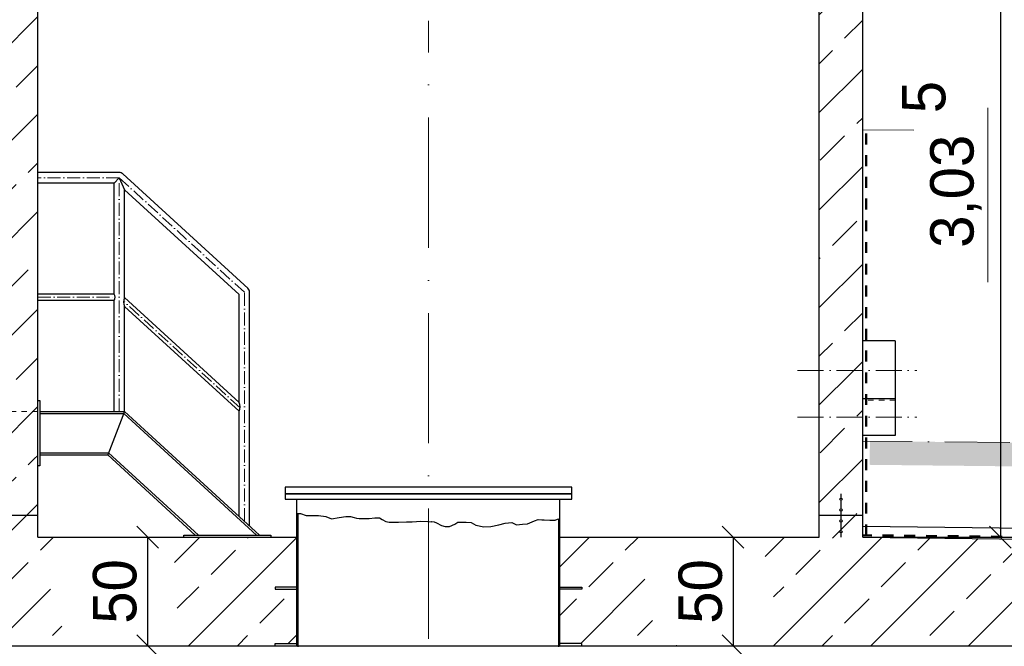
# Model space of a CAD drawing. Header units: millimetres. Extents: x -3395 to 5934498, y -177084 to 63013.
# Tile 34 of 256: x 38906 to 43442, y -38552 to -35667. Entities that reach past the tile are written whole.
import ezdxf

# ---------------------------------------------------------------- set-up
doc = ezdxf.new("R2010")
doc.units = ezdxf.units.MM
doc.linetypes.add('ACAD_ISO10W100', pattern=[18, 12, -3, 0, -3])
doc.linetypes.add('JIS_02_1.0', pattern=[2, 1, -1])
doc.layers.add('Bemaßung', color=7, linetype='Continuous', lineweight=9)
doc.dimstyles.new('DIN', dxfattribs={"dimtxt": 2.5, "dimasz": 2.5, "dimexe": 1.25, "dimexo": 0.625, "dimtad": 1, "dimtih": 1, "dimdec": 4, "dimdsep": 46, "dimlunit": 6, "dimtxsty": 'Standard', "dimcen": 2.5, "dimadec": 0, "dimazin": 0, "dimtfac": 1, "dimtdec": 4, "dimtmove": 0, "dimatfit": 3, "dimfxl": 0, "dimtvp": 1, "dimtolj": 1, "dimtzin": 0, "dimarcsym": 0})
pattern_1 = [(45, (123584.55, 0), (-224.5064, 224.5064), []), (45, (123809.06, 0), (-224.5064, 224.5064), [158.75, -79.375])]

# ---------------------------------------------------------------- blocks, each defined once
blk = doc.blocks.new('_Oblique')
at = {"color": 0, "linetype": 'ByBlock', "lineweight": -2}
blk.add_line((-0.5, -0.5), (0.5, 0.5), dxfattribs=at)
blk = doc.blocks.new('*D122')
at = {"layer": 'Bemaßung', "color": 0, "lineweight": -2, "transparency": 16777216}
blk.add_line((39495.2, -38049.8), (39495.2, -38549.8), dxfattribs=at)
at = {"layer": 'DEFPOINTS', "color": 0, "transparency": 16777216}
for p in [(39495.2, -38049.8), (39495.2, -38549.8), (39495.2, -38549.8)]:
    blk.add_point(p, dxfattribs=at)
at = {"layer": 'Bemaßung', "color": 0, "lineweight": -2, "transparency": 16777216, "xscale": 100, "yscale": 100, "zscale": 100}
for p, rotation in [((39495.2, -38049.8), 90), ((39495.2, -38549.8), 270)]:
    blk.add_blockref('_Oblique', p, dxfattribs=dict(at, rotation=rotation))
at = {"layer": 'Bemaßung', "color": 0, "transparency": 16777216, "insert": (39345.2, -38299.8), "char_height": 200, "attachment_point": 5, "rotation": 90}
blk.add_mtext('\\A1;50', dxfattribs=at)
blk = doc.blocks.new('*D123')
at = {"layer": 'Bemaßung', "color": 0, "lineweight": -2, "transparency": 16777216}
blk.add_line((42192.4, -38049.8), (42192.4, -38549.8), dxfattribs=at)
at = {"layer": 'DEFPOINTS', "color": 0, "transparency": 16777216}
for p in [(42192.4, -38049.8), (42192.4, -38549.8), (42192.4, -38549.8)]:
    blk.add_point(p, dxfattribs=at)
at = {"layer": 'Bemaßung', "color": 0, "lineweight": -2, "transparency": 16777216, "xscale": 100, "yscale": 100, "zscale": 100}
for p, rotation in [((42192.4, -38049.8), 90), ((42192.4, -38549.8), 270)]:
    blk.add_blockref('_Oblique', p, dxfattribs=dict(at, rotation=rotation))
at = {"layer": 'Bemaßung', "color": 0, "transparency": 16777216, "insert": (42042.4, -38299.8), "char_height": 200, "attachment_point": 5, "rotation": 90}
blk.add_mtext('\\A1;50', dxfattribs=at)
blk = doc.blocks.new('*D139')
at = {"layer": 'Bemaßung', "color": 0, "lineweight": -2, "transparency": 16777216}
for p, q in [((42977.4, -35021.4), (43549, -35021.4)), ((43424, -35021.4), (43424, -38049.8)), ((42789.4, -38049.8), (43549, -38049.8))]:
    blk.add_line(p, q, dxfattribs=at)
at = {"layer": 'DEFPOINTS', "color": 0, "transparency": 16777216}
for p in [(42777.4, -35021.4), (42589.4, -38049.8), (43424, -38049.8)]:
    blk.add_point(p, dxfattribs=at)
at = {"layer": 'Bemaßung', "color": 0, "lineweight": -2, "transparency": 16777216, "xscale": 100, "yscale": 100, "zscale": 100}
for p, rotation in [((43424, -35021.4), 90), ((43424, -38049.8), 270)]:
    blk.add_blockref('_Oblique', p, dxfattribs=dict(at, rotation=rotation))
at = {"layer": 'Bemaßung', "color": 0, "transparency": 16777216, "insert": (43218.9, -36456.9), "char_height": 200, "attachment_point": 5, "rotation": 90}
blk.add_mtext('\\A1;3,03', dxfattribs=at)

msp = doc.modelspace()

# ---------------------------------------------------------------- hatches: boundary and pattern name
at = {"lineweight": 13}
h = msp.add_hatch(dxfattribs=at)
h.set_pattern_fill('ANSI33', color=256, scale=50, style=0)
h.set_pattern_definition(pattern_1)
h.paths.add_polyline_path([(40689.44271, -34734.17821), (40569.44271, -34734.17821), (40549.44271, -34734.17821), (40529.44271, -34754.17821), (40529.44271, -34893.86163), (38648.87581, -34954.53117), (38639.20346, -34964.84842), (38639.20346, -35144.94206), (38649.5207, -35154.61442), (38694.49731, -35153.16342), (38733.18672, -35111.89443), (38734.47651, -35151.87363), (38799.44271, -35149.77774), (38829.42711, -35148.8104), (38829.74955, -35158.8052), (38799.76515, -35159.77254), (38789.44271, -35170.78322), (38789.44271, -37692.61778), (38838.34104, -37691.68283), (38837.3852, -37641.69196), (38847.38337, -37641.50079), (38848.33922, -37691.49166), (38989.44271, -37688.79369), (38989.44271, -35153.65329), (38949.68715, -35154.93586), (38949.36471, -35144.94106), (40689.44271, -35088.80387)])
h = msp.add_hatch(dxfattribs=at)
h.set_pattern_fill('ANSI33', color=256, scale=50, style=0)
h.set_pattern_definition(pattern_1)
h.paths.add_polyline_path([(42936.9675, -34822.97736), (42726.63413, -34822.97736), (42159.44271, -34841.2757), (42159.44271, -35041.37975), (42627.45114, -35026.28119), (42627.77359, -35036.27599), (42589.44271, -35037.51259), (42589.44271, -37281.77774), (42789.44271, -37281.77774), (42789.44271, -35042.45216), (42777.69559, -35031.43931), (42747.71119, -35032.40664), (42747.38875, -35022.41184), (42777.37315, -35021.44451), (42842.33935, -35019.34861), (42841.04957, -34979.36941), (42882.31855, -35018.05883), (42927.29515, -35016.60783), (42936.9675, -35006.29058)])
h = msp.add_hatch(dxfattribs=at)
h.set_pattern_fill('ANSI33', color=256, scale=50, style=0)
h.set_pattern_definition(pattern_1)
h.paths.add_polyline_path([(42789.44271, -37281.77774), (42589.44271, -37281.77774), (42589.44271, -37496.77774), (42789.44271, -37496.77774)])
h = msp.add_hatch(dxfattribs=at)
h.set_pattern_fill('ANSI33', color=256, scale=50, style=0)
h.set_pattern_definition(pattern_1)
h.paths.add_polyline_path([(42789.44271, -37496.77774), (42589.44271, -37496.77774), (42589.44271, -37949.77774), (42689.44271, -37949.77774), (42689.44271, -37929.6048, -0.4142135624), (42684.44271, -37924.6048, -0.4142135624), (42689.44271, -37919.6048), (42689.44271, -37879.6048, -0.4142135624), (42684.44271, -37874.6048, -1), (42694.44271, -37874.6048, -0.4142135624), (42689.44271, -37879.6048), (42689.44271, -37919.6048, -0.4142135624), (42694.44271, -37924.6048, -0.4142135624), (42689.44271, -37929.6048), (42689.44271, -37949.77774), (42789.44271, -37949.77774)])
h = msp.add_hatch()
h.set_pattern_fill('EARTH', color=256, scale=12.5, angle=44.38684199, style=0)
h.set_pattern_definition([(44.38684, (26811.505, 115.75), (1.20127, 112.24677), [79.375, -79.375]), (44.38684, (26790.684, 137.02), (1.20127, 112.24677), [79.375, -79.375]), (44.38684, (26769.86, 158.294), (1.20127, 112.24677), [79.375, -79.375]), (134.38684, (26770.01, 172.325), (-112.24677, 1.20127), [79.375, -79.375]), (134.38684, (26791.285, 193.15), (-112.24677, 1.20127), [79.375, -79.375]), (134.38684, (26812.56, 213.97), (-112.24677, 1.20127), [79.375, -79.375])])
h.paths.add_polyline_path([(55166.47886, -37848.72663), (55167.64626, -37739.64509), (42822.75673, -37607.52966), (42821.58934, -37716.6112)])
h = msp.add_hatch(dxfattribs=at)
h.set_pattern_fill('ANSI33', color=256, scale=50, style=0)
h.set_pattern_definition(pattern_1)
h.paths.add_polyline_path([(38989.44271, -37688.79369), (38848.33922, -37691.49166), (38849.43174, -37748.63072), (38989.44271, -37745.95365)])
h = msp.add_hatch(dxfattribs=at)
h.set_pattern_fill('ANSI33', color=256, scale=50, style=0)
h.set_pattern_definition(pattern_1)
h.paths.add_polyline_path([(38989.44271, -37745.95365), (38849.43174, -37748.63072), (38850.52427, -37805.76979), (38989.44271, -37803.1136)])
h = msp.add_hatch(dxfattribs=at)
h.set_pattern_fill('ANSI33', color=256, scale=50, style=0)
h.set_pattern_definition(pattern_1)
h.paths.add_polyline_path([(38989.44271, -37803.1136), (38850.52427, -37805.76979), (38851.48011, -37855.76065), (38841.48194, -37855.95182), (38840.52609, -37805.96096), (38789.44271, -37806.9377), (38789.44271, -37949.77774), (38889.44271, -37949.77774), (38889.44271, -37929.6048, -0.4142135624), (38884.44271, -37924.6048, -0.4142135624), (38889.44271, -37919.6048), (38889.44271, -37879.6048, -0.4142135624), (38884.44271, -37874.6048, -1), (38894.44271, -37874.6048, -0.4142135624), (38889.44271, -37879.6048), (38889.44271, -37919.6048, -0.4142135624), (38894.44271, -37924.6048, -0.4142135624), (38889.44271, -37929.6048), (38889.44271, -37949.77774), (38989.44271, -37949.77774)])
h = msp.add_hatch(dxfattribs=at)
h.set_pattern_fill('ANSI33', color=256, scale=50, style=0)
h.set_pattern_definition(pattern_1)
h.paths.add_polyline_path([(38884.44271, -38024.95067, -0.4142135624), (38889.44271, -38019.95067), (38889.44271, -37979.95067, -0.4142135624), (38884.44271, -37974.95067, -1), (38894.44271, -37974.95067, -0.4142135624), (38889.44271, -37979.95067), (38889.44271, -38019.95067, -0.4142135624), (38894.44271, -38024.95067, -1)], flags=16)
edge = h.paths.add_edge_path()
edge.add_arc((39346.71629, -38288.96252), 299.02694, 126.88163741, 240.71684385)
edge.add_line((39200.45442, -38549.77774), (36951.90956, -38549.77774))
edge.add_line((36951.90956, -38549.77774), (36951.90956, -38070.46292))
edge.add_line((36951.90956, -38070.46292), (38789.44271, -38049.77774))
edge.add_line((38789.44271, -38049.77774), (38789.44271, -37949.77774))
edge.add_line((38789.44271, -37949.77774), (38989.44271, -37949.77774))
edge.add_line((38989.44271, -37949.77774), (38989.44271, -38049.77774))
edge.add_line((38989.44271, -38049.77774), (39167.25111, -38049.77774))
edge = h.paths.add_edge_path()
edge.add_arc((39346.71629, -38288.96252), 299.02694, 299.28315615, 413.11836259)
edge.add_line((39526.18147, -38049.77774), (40183.14602, -38049.77774))
edge.add_line((40183.14602, -38049.77774), (40183.14602, -38279.77774))
edge.add_line((40183.14602, -38279.77774), (40083.14602, -38279.77774))
edge.add_line((40083.14602, -38279.77774), (40083.14602, -38289.77774))
edge.add_line((40083.14602, -38289.77774), (40183.14602, -38289.77774))
edge.add_line((40183.14602, -38289.77774), (40183.14602, -38539.77774))
edge.add_line((40183.14602, -38539.77774), (40083.14602, -38539.77774))
edge.add_line((40083.14602, -38539.77774), (40083.14602, -38549.77774))
edge.add_line((40083.14602, -38549.77774), (39492.97816, -38549.77774))
h = msp.add_hatch(dxfattribs=at)
h.set_pattern_fill('ANSI33', color=256, scale=50, style=0)
h.set_pattern_definition(pattern_1)
h.paths.add_polyline_path([(42684.44271, -38024.95067, -0.4142135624), (42689.44271, -38019.95067), (42689.44271, -37979.95067, -0.4142135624), (42684.44271, -37974.95067, -1), (42694.44271, -37974.95067, -0.4142135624), (42689.44271, -37979.95067), (42689.44271, -38019.95067, -0.4142135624), (42694.44271, -38024.95067, -1)], flags=16)
edge = h.paths.add_edge_path()
edge.add_arc((42082.16774, -38288.96252), 299.02694, 126.88163741, 240.71684385)
edge.add_line((41935.90587, -38549.77774), (41495.14602, -38549.77774))
edge.add_line((41495.14602, -38549.77774), (41495.14602, -38539.77774))
edge.add_line((41495.14602, -38539.77774), (41395.14602, -38539.77774))
edge.add_line((41395.14602, -38539.77774), (41395.14602, -38289.77774))
edge.add_line((41395.14602, -38289.77774), (41495.14602, -38289.77774))
edge.add_line((41495.14602, -38289.77774), (41495.14602, -38279.77774))
edge.add_line((41495.14602, -38279.77774), (41395.14602, -38279.77774))
edge.add_line((41395.14602, -38279.77774), (41395.14602, -38049.77774))
edge.add_line((41395.14602, -38049.77774), (41902.70256, -38049.77774))
edge = h.paths.add_edge_path()
edge.add_arc((42082.16774, -38288.96252), 299.02694, 299.28315615, 413.11836259)
edge.add_line((42261.63291, -38049.77774), (42589.44271, -38049.77774))
edge.add_line((42589.44271, -38049.77774), (42589.44271, -37949.77774))
edge.add_line((42589.44271, -37949.77774), (42789.44271, -37949.77774))
edge.add_line((42789.44271, -37949.77774), (42789.44271, -38049.77774))
edge.add_line((42789.44271, -38049.77774), (55169.23085, -38189.13746))
edge.add_line((55169.23085, -38189.13746), (55169.23085, -38549.77774))
edge.add_line((55169.23085, -38549.77774), (42228.42961, -38549.77774))

# ---------------------------------------------------------------- linework, layer by layer
for p, q in [((42589.44271, -38049.77774), (42589.44271, -35027.50739)), ((42789.44271, -38049.77774), (42789.44271, -35042.45216)), ((38989.44271, -38049.77774), (38989.44271, -35143.64809)), ((39365.29271, -36370.77774), (38989.44271, -36370.77774)), ((39341.14271, -36419.07774), (38989.44271, -36419.07774)), ((39341.14271, -36419.07774), (39365.29271, -36394.92774)), ((39341.14271, -36929.97774), (39341.14271, -36419.07774)), ((39365.29271, -36394.92774), (39389.44271, -36449.75893)), ((39381.59531, -36377.11068), (39958.06753, -36904.58276)), ((39389.44271, -36946.74163), (39389.44271, -36449.75893)), ((39389.44271, -36449.75893), (39917.00987, -36932.48289)), ((39341.14271, -36929.97774), (38989.44271, -36929.97774)), ((39341.14271, -36959.87774), (38989.44271, -36959.87774)), ((39341.14271, -37470.77774), (39341.14271, -36959.87774)), ((39917.00987, -37429.46559), (39389.44271, -36946.74163)), ((39917.00987, -37429.46559), (39917.00987, -36932.48289)), ((39965.30987, -37997.69619), (39965.30987, -36921.8267)), ((39389.44271, -37470.77774), (39389.44271, -36987.26937)), ((39917.00987, -37469.99332), (39389.44271, -36987.26937)), ((42939.44271, -37145.27774), (42789.44271, -37145.27774)), ((42939.44271, -37145.27774), (42939.44271, -37412.62774)), ((42939.44271, -37412.62774), (42789.44271, -37412.62774)), ((42939.44271, -37412.62774), (42939.44271, -37580.92774)), ((38999.44271, -37470.77774), (39389.44271, -37470.77774)), ((38999.44271, -37480.77774), (39385.55809, -37480.77774)), ((39389.44271, -37470.77774), (39311.75031, -37670.77774)), ((39385.55809, -37480.77774), (39996.48705, -38039.77774)), ((39389.44271, -37470.77774), (40011.30063, -38039.77774)), ((39917.00987, -37953.50169), (39917.00987, -37469.99332)), ((42939.44271, -37580.92774), (42789.44271, -37580.92774)), ((38999.44271, -37660.77774), (39315.63493, -37660.77774)), ((38999.44271, -37670.77774), (39311.75031, -37670.77774)), ((39311.75031, -37670.77774), (39715.02899, -38039.77774)), ((39315.63493, -37660.77774), (39729.84258, -38039.77774)), ((42689.44271, -37849.77774), (42689.44271, -37869.6048)), ((40183.14602, -38549.77774), (40183.14602, -37874.77774)), ((41395.14602, -38549.77774), (41395.14602, -37874.77774)), ((42689.44271, -37879.6048), (42689.44271, -37919.6048)), ((38989.44271, -37949.77774), (38789.44271, -37949.77774)), ((40189.14602, -38554.77774), (40189.14602, -37940.77468)), ((42789.44271, -37949.77774), (42589.44271, -37949.77774)), ((42689.44271, -37929.6048), (42689.44271, -37969.95067)), ((41389.14602, -38554.77774), (41389.14602, -37965.41207)), ((42689.44271, -37979.95067), (42689.44271, -38019.95067)), ((42789.44271, -37999.77457), (56114.44271, -38149.77457)), ((38989.44271, -38049.77774), (40183.14602, -38049.77774)), ((41395.14602, -38049.77774), (42589.44271, -38049.77774)), ((42689.44271, -38029.95067), (42689.44271, -38049.77774)), ((42789.44271, -38049.77774), (56114.44271, -38199.77774)), ((25864.44271, -38549.77774), (55714.44271, -38549.77774))]:
    msp.add_line(p, q)
at = {"linetype": 'ACAD_ISO10W100', "lineweight": 18, "ltscale": 50}
msp.add_line((40789.44271, -48418.76776), (40789.44271, -35671.59871), dxfattribs=at)
at = {"linetype": 'ACAD_ISO10W100', "lineweight": 13, "ltscale": 25}
for p, q in [((43024.85002, -36175.92773), (42789.44271, -36173.27774)), ((55169.23085, -37739.66205), (42789.44271, -37607.17313))]:
    msp.add_line(p, q, dxfattribs=at)
at = {"linetype": 'JIS_02_1.0', "lineweight": 50, "ltscale": 50}
for p, q in [((42805.55495, -38040.8884), (42805.55495, -36173.45912)), ((56130.45489, -38183.66437), (42789.44271, -38040.8884))]:
    msp.add_line(p, q, dxfattribs=at)
at = {"linetype": 'ACAD_ISO10W100', "lineweight": 18, "ltscale": 5}
for p, q in [((39365.30241, -36394.91713), (38989.44271, -36394.91713)), ((39365.29271, -37470.77774), (39365.29271, -36394.92774)), ((39941.15987, -36921.8267), (39365.30241, -36394.91713)), ((38989.44271, -36944.92774), (39346.32642, -36944.92774)), ((39922.17986, -37454.45999), (39384.25899, -36962.2624)), ((39941.15987, -37975.59894), (39941.15987, -36921.8267))]:
    msp.add_line(p, q, dxfattribs=at)
at = {"linetype": 'ACAD_ISO10W100', "lineweight": 18, "ltscale": 10}
for p, q in [((42489.44271, -37281.77774), (43039.44271, -37281.77774)), ((42489.44271, -37496.77774), (43039.44271, -37496.77774))]:
    msp.add_line(p, q, dxfattribs=at)
at = {"linetype": 'JIS_02_1.0', "lineweight": 18, "ltscale": 25}
for p, q in [((42939.44271, -37418.27774), (42789.44271, -37418.27774)), ((38989.44271, -37470.77774), (38789.44271, -37470.77774))]:
    msp.add_line(p, q, dxfattribs=at)
for points in [[(38989.44271, -37420.77774), (38999.44271, -37420.77774), (38999.44271, -37720.77774), (38989.44271, -37720.77774)], [(40183.44271, -37940.77468), (40200.48519, -37940.77468), (40226.58017, -37950.26055), (40245.55839, -37950.26055), (40282.3285, -37950.26055), (40316.72624, -37955.0036), (40342.82121, -37965.67512), (40378.40497, -37959.74643), (40408.05832, -37953.81795), (40417.54743, -37953.81795), (40429.40857, -37955.0036), (40447.20078, -37959.74643), (40457.87591, -37962.11795), (40469.73705, -37964.48947), (40488.71528, -37964.48947), (40515.99627, -37963.30382), (40542.09124, -37960.9323), (40563.44149, -37960.9323), (40576.48898, -37968.04665), (40593.09485, -37977.53252), (40608.5147, -37981.0897), (40631.05096, -37981.0897), (40651.2152, -37981.0897), (40687.9853, -37979.90405), (40714.08028, -37978.71817), (40754.40876, -37976.34687), (40786.43414, -37977.53252), (40801.85399, -37978.71817), (40804.22635, -37977.53252), (40816.08749, -37978.71817), (40826.76262, -37983.46122), (40849.29922, -37996.50427), (40865.90508, -38001.24732), (40886.06932, -38000.06145), (40910.97795, -37989.38992), (40925.21178, -37981.0897), (40941.81765, -37981.0897), (40963.1679, -37981.0897), (40985.7045, -37982.27557), (41007.05475, -37994.13275), (41045.01087, -38002.43297), (41075.85024, -38001.24732), (41113.80669, -37992.9471), (41142.27369, -37984.64687), (41173.11306, -37982.27557), (41194.46364, -37992.9471), (41221.74463, -37990.57557), (41245.46725, -37988.20405), (41277.49263, -37975.161), (41295.28484, -37968.04665), (41311.8907, -37969.2323), (41322.56583, -37970.41817), (41348.66047, -37971.60382), (41372.38309, -37971.60382), (41383.05855, -37966.861), (41395.44271, -37963.91334)], [(39663.16481, -38049.77774), (39663.16481, -38039.77774), (40063.16481, -38039.77774), (40063.16481, -38049.77774)], [(40183.14602, -38279.77774), (40083.14602, -38279.77774), (40083.14602, -38289.77774), (40183.14602, -38289.77774)], [(41395.14602, -38279.77774), (41495.14602, -38279.77774), (41495.14602, -38289.77774), (41395.14602, -38289.77774)], [(40083.14602, -38549.77774), (40083.14602, -38539.77774), (40183.14602, -38539.77774)], [(41495.14602, -38549.77774), (41495.14602, -38539.77774), (41395.14602, -38539.77774)]]:
    msp.add_lwpolyline(points)
for points in [[(40129.44271, -37849.77774), (41449.44271, -37849.77774), (41449.44271, -37819.77774), (40129.44271, -37819.77774)], [(40129.44271, -37874.77774), (41449.44271, -37874.77774), (41449.44271, -37849.77774), (40129.44271, -37849.77774)]]:
    msp.add_lwpolyline(points, close=True)
for centre in [(42689.44271, -37874.6048), (42689.44271, -37924.6048), (42689.44271, -37974.95067), (42689.44271, -38024.95067)]:
    msp.add_circle(centre, 5)
for centre, radius, start, end in [((39365.29271, -36394.92774), 24.15, 47.54148654, 90), ((39941.15987, -36921.8267), 24.15, 0, 49.51880025), ((39322.17642, -36944.92774), 24.15, 321.75338012, 38.24661988), ((39424.28804, -36967.0055), 40.30908, 149.82039314, 210.17960686), ((39882.04678, -37449.72945), 40.41091, 329.90432235, 30.09567765)]:
    msp.add_arc(centre, radius, start, end)
at = {"layer": 'Bemaßung'}
msp.add_line((43366.01391, -36875.48577), (43366.01391, -36072.1629), dxfattribs=at)

# ---------------------------------------------------------------- texts
at = {"layer": 'Bemaßung', "insert": (43071.73622, -36023.13367), "char_height": 200, "attachment_point": 5, "rotation": 90}
msp.add_mtext('\\A1;5', dxfattribs=at)

# ---------------------------------------------------------------- dimensions: what is measured, and where the dimension line sits
at = {"layer": 'Bemaßung'}
dim = msp.add_linear_dim(base=(43423.99664, -38049.77774), p1=(42777.37315, -35021.44451), p2=(42589.44271, -38049.77774), angle=90, text='3,03', dimstyle='DIN', override={"dimscale": 100, "dimtxt": 2, "dimasz": 1, "dimexo": 2, "dimgap": 0.5, "dimtih": 0, "dimdec": 2, "dimblk1": 'Oblique', "dimblk2": 'Oblique', "dimsah": 1, "dimtmove": 2}, dxfattribs=at)
dim.commit()
dim.dimension.update_dxf_attribs({"geometry": '*D139', "text_midpoint": (43218.87506, -36456.85258), "dimtype": 160})
for base, p1, p2, picture, middle in [((39495.20683, -38549.77774), (39495.20683, -38049.77774), (39495.20683, -38549.77774), '*D122', (39345.20683, -38299.77774)), ((42192.35512, -38549.77774), (42192.35512, -38049.77774), (42192.35512, -38549.77774), '*D123', (42042.35512, -38299.77774))]:
    dim = msp.add_linear_dim(base=base, p1=p1, p2=p2, angle=90, text='50', dimstyle='DIN', override={"dimscale": 100, "dimtxt": 2, "dimasz": 1, "dimexe": 0, "dimexo": 0, "dimgap": 0.5, "dimtih": 0, "dimdec": 2, "dimblk1": 'Oblique', "dimblk2": 'Oblique', "dimsah": 1, "dimtmove": 2}, dxfattribs=at)
    dim.commit()
    dim.dimension.update_dxf_attribs({"geometry": picture, "text_midpoint": middle})

doc.saveas('drawing.dxf')
